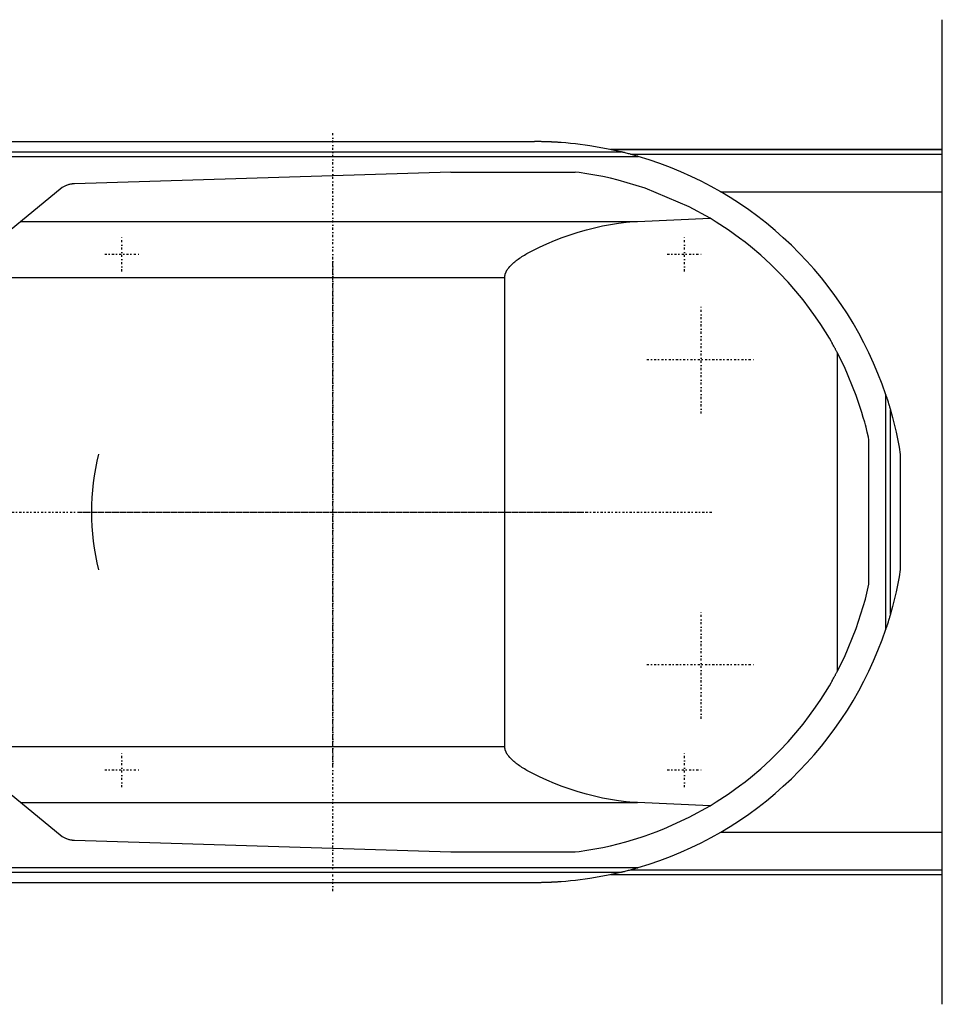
# Model space of a CAD drawing. Extents: x -706 to 186, y -120 to 120.
# Tile 4 of 5: x -317 to -120, y -105 to 105. Entities that reach past the tile are written whole.
import ezdxf

# ---------------------------------------------------------------- set-up
doc = ezdxf.new("R2010")
doc.units = 0
doc.linetypes.add('CENTER', pattern=[1.5, 0.45, -0.5, 0.05, -0.5])
doc.layers.add('AM_0', color=7, linetype='CONTINUOUS')
doc.layers.add('AM_7', color=7, linetype='CENTER')

msp = doc.modelspace()

# ---------------------------------------------------------------- linework, layer by layer
at = {"layer": 'AM_0', "color": 7, "linetype": 'CONTINUOUS'}
for p, q in [((-120, -105), (-120, 105)), ((-337, 79), (-207, 79)), ((-425.92, 75.83), (-184.85, 75.83)), ((-404.88, 76.83), (-188.61, 76.83)), ((-120, 77.32), (-190.79, 77.32)), ((-190.6, 77.28), (-120, 77.28)), ((-186.5, 76.29), (-120, 76.29)), ((-224.82, 72.48), (-305.15, 70)), ((-224.82, 72.48), (-198.33, 72.48)), ((-308.17, 68.87), (-318.66, 60.27)), ((-167.3, 68.3), (-120, 68.3)), ((-316.57, 61.98), (-185.05, 61.98)), ((-185.05, 61.98), (-169.53, 62.65)), ((-340.94, 50), (-213.33, 50)), ((-213.33, -50), (-213.33, 50)), ((-142.34, -33.89), (-142.34, 33.89)), ((-132.05, -24.97), (-132.05, 24.97)), ((-131.05, -21.74), (-131.05, 21.74)), ((-135.65, -15.41), (-135.65, 15.41)), ((-128.96, 12.26), (-128.96, -12.26)), ((-340.94, -50), (-213.33, -50)), ((-318.66, -60.27), (-308.17, -68.87)), ((-316.57, -61.98), (-185.05, -61.98)), ((-169.53, -62.65), (-185.05, -61.98)), ((-167.3, -68.3), (-120, -68.3)), ((-305.15, -70), (-224.82, -72.48)), ((-224.82, -72.48), (-198.33, -72.48)), ((-425.92, -75.83), (-184.85, -75.83)), ((-404.88, -76.83), (-188.61, -76.83)), ((-190.79, -77.32), (-120, -77.32)), ((-190.6, -77.28), (-120, -77.28)), ((-186.5, -76.29), (-120, -76.29)), ((-337, -79), (-207, -79))]:
    msp.add_line(p, q, dxfattribs=at)
for points in [[(-188.61, 76.83, 0), (-191.63, 77.49, 0), (-195.19, 78.11, 0), (-196.21, 78.26, 0), (-197.23, 78.39, 0), (-197.74, 78.46, 0), (-198.25, 78.51, 0), (-199.28, 78.62, 0), (-200.31, 78.72, 0), (-201.33, 78.8, 0), (-201.93, 78.84, 0), (-202.11, 78.85, 0), (-202.28, 78.86, 0), (-202.36, 78.86, 0), (-202.45, 78.87, 0), (-202.62, 78.88, 0), (-202.79, 78.89, 0), (-202.96, 78.9, 0), (-203.13, 78.91, 0), (-203.31, 78.91, 0), (-203.39, 78.92, 0), (-203.48, 78.92, 0), (-203.65, 78.93, 0), (-203.82, 78.94, 0), (-203.91, 78.94, 0), (-203.99, 78.94, 0), (-204.16, 78.95, 0), (-204.34, 78.96, 0), (-204.42, 78.96, 0), (-204.51, 78.96, 0), (-204.68, 78.97, 0), (-204.85, 78.97, 0), (-205.02, 78.98, 0), (-205.2, 78.98, 0), (-205.37, 78.98, 0), (-205.45, 78.98, 0), (-205.54, 78.99, 0), (-205.71, 78.99, 0), (-205.88, 78.99, 0), (-206.05, 78.99, 0), (-206.16, 79, 0), (-206.18, 79, 0), (-206.21, 79, 0), (-206.23, 79, 0), (-206.24, 79, 0), (-206.27, 79, 0), (-206.3, 79, 0), (-206.33, 79, 0), (-206.36, 79, 0), (-206.38, 79, 0), (-206.4, 79, 0), (-206.41, 79, 0), (-206.44, 79, 0), (-206.47, 79, 0), (-206.48, 79, 0), (-206.5, 79, 0), (-206.53, 79, 0), (-206.56, 79, 0), (-206.57, 79, 0), (-206.58, 79, 0), (-206.61, 79, 0), (-206.64, 79, 0), (-206.67, 79, 0), (-206.7, 79, 0), (-206.73, 79, 0), (-206.74, 79, 0), (-206.76, 79, 0), (-206.79, 79, 0), (-206.81, 79, 0), (-206.84, 79, 0), (-206.87, 79, 0), (-206.9, 79, 0), (-206.91, 79, 0), (-206.93, 79, 0), (-206.96, 79, 0), (-206.99, 79, 0), (-207, 79, 0)], [(-184.85, 75.83, 0), (-184.95, 75.86, 0), (-185.17, 75.92, 0), (-185.38, 75.99, 0), (-185.5, 76.02, 0), (-185.61, 76.05, 0), (-185.83, 76.11, 0), (-186.06, 76.17, 0), (-186.29, 76.24, 0), (-186.51, 76.3, 0), (-186.74, 76.36, 0), (-186.85, 76.39, 0), (-186.97, 76.42, 0), (-187.19, 76.48, 0), (-187.41, 76.53, 0), (-187.62, 76.59, 0), (-187.83, 76.64, 0), (-187.94, 76.67, 0), (-187.98, 76.68, 0), (-188.01, 76.68, 0), (-188.03, 76.69, 0), (-188.04, 76.69, 0), (-188.08, 76.7, 0), (-188.11, 76.71, 0), (-188.13, 76.71, 0), (-188.15, 76.72, 0), (-188.18, 76.73, 0), (-188.21, 76.73, 0), (-188.23, 76.74, 0), (-188.25, 76.74, 0), (-188.28, 76.75, 0), (-188.31, 76.76, 0), (-188.35, 76.77, 0), (-188.38, 76.77, 0), (-188.41, 76.78, 0), (-188.42, 76.79, 0), (-188.44, 76.79, 0), (-188.47, 76.8, 0), (-188.49, 76.8, 0), (-188.52, 76.81, 0), (-188.53, 76.81, 0), (-188.54, 76.81, 0), (-188.54, 76.81, 0), (-188.54, 76.81, 0), (-188.54, 76.81, 0), (-188.55, 76.81, 0), (-188.55, 76.82, 0), (-188.55, 76.82, 0), (-188.56, 76.82, 0), (-188.56, 76.82, 0), (-188.56, 76.82, 0), (-188.57, 76.82, 0), (-188.57, 76.82, 0), (-188.57, 76.82, 0), (-188.57, 76.82, 0), (-188.58, 76.82, 0), (-188.58, 76.82, 0), (-188.58, 76.82, 0), (-188.58, 76.82, 0), (-188.58, 76.82, 0), (-188.59, 76.82, 0), (-188.59, 76.82, 0), (-188.59, 76.83, 0), (-188.59, 76.83, 0), (-188.6, 76.83, 0), (-188.6, 76.83, 0), (-188.6, 76.83, 0), (-188.6, 76.83, 0), (-188.6, 76.83, 0), (-188.6, 76.83, 0), (-188.6, 76.83, 0), (-188.61, 76.83, 0), (-188.61, 76.83, 0), (-188.61, 76.83, 0), (-188.61, 76.83, 0), (-188.61, 76.83, 0), (-188.61, 76.83, 0)], [(-169.53, 62.65, 0), (-174, 65.12, 0), (-183.41, 69.08, 0), (-189.13, 70.78, 0), (-190.78, 71.18, 0), (-192.45, 71.53, 0), (-193.28, 71.7, 0), (-194.12, 71.85, 0), (-195.8, 72.14, 0), (-197.49, 72.38, 0), (-198.33, 72.48, 0)], [(-305.15, 70, 0), (-305.16, 70, 0), (-305.16, 70, 0), (-305.17, 70, 0), (-305.17, 70, 0), (-305.17, 70, 0), (-305.18, 70, 0), (-305.18, 70, 0), (-305.19, 70, 0), (-305.19, 70, 0), (-305.2, 70, 0), (-305.2, 70, 0), (-305.2, 70, 0), (-305.21, 70, 0), (-305.21, 70, 0), (-305.23, 69.99, 0), (-305.25, 69.99, 0), (-305.26, 69.99, 0), (-305.29, 69.99, 0), (-305.32, 69.99, 0), (-305.35, 69.99, 0), (-305.38, 69.99, 0), (-305.41, 69.98, 0), (-305.43, 69.98, 0), (-305.44, 69.98, 0), (-305.47, 69.98, 0), (-305.5, 69.97, 0), (-305.53, 69.97, 0), (-305.56, 69.97, 0), (-305.59, 69.96, 0), (-305.61, 69.96, 0), (-305.62, 69.96, 0), (-305.65, 69.96, 0), (-305.68, 69.95, 0), (-305.7, 69.95, 0), (-305.71, 69.95, 0), (-305.74, 69.94, 0), (-305.77, 69.94, 0), (-305.79, 69.94, 0), (-305.8, 69.93, 0), (-305.83, 69.93, 0), (-305.86, 69.92, 0), (-305.97, 69.91, 0), (-306.15, 69.87, 0), (-306.32, 69.82, 0), (-306.5, 69.77, 0), (-306.67, 69.71, 0), (-306.76, 69.68, 0), (-306.84, 69.65, 0), (-307.01, 69.58, 0), (-307.17, 69.5, 0), (-307.73, 69.19, 0), (-308.17, 68.87, 0)], [(-213.33, 50, 0), (-213.33, 50.02, 0), (-213.33, 50.07, 0), (-213.33, 50.12, 0), (-213.33, 50.15, 0), (-213.33, 50.17, 0), (-213.32, 50.22, 0), (-213.32, 50.27, 0), (-213.31, 50.32, 0), (-213.3, 50.37, 0), (-213.3, 50.42, 0), (-213.29, 50.45, 0), (-213.29, 50.47, 0), (-213.28, 50.52, 0), (-213.27, 50.57, 0), (-213.26, 50.62, 0), (-213.24, 50.67, 0), (-213.23, 50.72, 0), (-213.22, 50.74, 0), (-213.22, 50.77, 0), (-213.2, 50.82, 0), (-213.19, 50.87, 0), (-213.18, 50.89, 0), (-213.17, 50.91, 0), (-213.15, 50.96, 0), (-213.13, 51.01, 0), (-213.13, 51.03, 0), (-213.12, 51.06, 0), (-213.1, 51.11, 0), (-213.07, 51.15, 0), (-213.05, 51.2, 0), (-213.03, 51.25, 0), (-213.01, 51.29, 0), (-213, 51.32, 0), (-212.99, 51.34, 0), (-212.96, 51.39, 0), (-212.94, 51.43, 0), (-212.91, 51.48, 0), (-212.89, 51.52, 0), (-212.86, 51.57, 0), (-212.84, 51.59, 0), (-212.83, 51.61, 0), (-212.8, 51.66, 0), (-212.78, 51.7, 0), (-212.67, 51.85, 0), (-212.48, 52.11, 0), (-212.28, 52.35, 0), (-212.18, 52.46, 0), (-212.07, 52.57, 0), (-211.86, 52.79, 0), (-211.65, 52.99, 0), (-211.42, 53.19, 0), (-211.19, 53.38, 0), (-210.95, 53.57, 0), (-210.83, 53.67, 0), (-210.71, 53.76, 0), (-210.46, 53.94, 0), (-210.2, 54.12, 0), (-210.07, 54.21, 0), (-209.94, 54.3, 0), (-209.68, 54.47, 0), (-209.41, 54.64, 0), (-209.28, 54.72, 0), (-209.14, 54.8, 0), (-208.87, 54.97, 0), (-208.6, 55.13, 0), (-207.62, 55.66, 0), (-205.96, 56.49, 0), (-204.36, 57.22, 0), (-202.74, 57.89, 0), (-201.07, 58.52, 0), (-200.23, 58.83, 0), (-199.37, 59.12, 0), (-197.66, 59.67, 0), (-195.93, 60.17, 0), (-194.2, 60.62, 0), (-192.47, 61.02, 0), (-190.77, 61.35, 0), (-189.92, 61.49, 0), (-189.09, 61.62, 0), (-187.44, 61.82, 0), (-185.83, 61.95, 0), (-185.05, 61.98, 0)], [(-142.34, 33.89, 0), (-142.36, 33.92, 0), (-142.4, 34, 0), (-142.45, 34.09, 0), (-142.47, 34.14, 0), (-142.5, 34.19, 0), (-142.56, 34.29, 0), (-142.62, 34.4, 0), (-142.68, 34.52, 0), (-142.75, 34.65, 0), (-142.82, 34.79, 0), (-142.86, 34.86, 0), (-142.9, 34.93, 0), (-142.98, 35.08, 0), (-143.07, 35.23, 0), (-143.16, 35.4, 0), (-143.25, 35.57, 0), (-143.35, 35.74, 0), (-143.4, 35.83, 0), (-143.45, 35.93, 0), (-143.56, 36.12, 0), (-143.67, 36.31, 0), (-143.73, 36.41, 0), (-144.09, 37.04, 0), (-144.93, 38.42, 0), (-145.91, 39.96, 0), (-147.03, 41.63, 0), (-148.3, 43.39, 0), (-149.7, 45.23, 0), (-150.45, 46.16, 0), (-151.24, 47.11, 0), (-152.91, 49.03, 0), (-154.72, 50.95, 0), (-156.67, 52.87, 0), (-158.74, 54.77, 0), (-160.93, 56.63, 0), (-162.07, 57.54, 0), (-163.25, 58.43, 0), (-165.68, 60.18, 0), (-168.22, 61.85, 0), (-169.53, 62.65, 0)], [(-135.65, 15.41, 0), (-135.76, 15.95, 0), (-136.01, 17.01, 0), (-136.27, 18.08, 0), (-136.41, 18.61, 0), (-136.55, 19.13, 0), (-136.85, 20.19, 0), (-137.16, 21.24, 0), (-138.37, 24.88, 0), (-140.88, 30.94, 0), (-142.34, 33.89, 0)], [(-132.05, 24.97, 0), (-132.02, 24.88, 0), (-131.96, 24.69, 0), (-131.89, 24.5, 0), (-131.86, 24.4, 0), (-131.83, 24.3, 0), (-131.77, 24.11, 0), (-131.71, 23.91, 0), (-131.64, 23.71, 0), (-131.58, 23.51, 0), (-131.52, 23.32, 0), (-131.49, 23.22, 0), (-131.46, 23.12, 0), (-131.4, 22.93, 0), (-131.34, 22.74, 0), (-131.29, 22.56, 0), (-131.24, 22.38, 0), (-131.21, 22.28, 0), (-131.2, 22.26, 0), (-131.19, 22.23, 0), (-131.19, 22.21, 0), (-131.18, 22.2, 0), (-131.17, 22.17, 0), (-131.17, 22.14, 0), (-131.16, 22.12, 0), (-131.16, 22.11, 0), (-131.15, 22.08, 0), (-131.14, 22.05, 0), (-131.14, 22.04, 0), (-131.13, 22.02, 0), (-131.12, 22, 0), (-131.12, 21.97, 0), (-131.11, 21.94, 0), (-131.1, 21.92, 0), (-131.09, 21.89, 0), (-131.09, 21.88, 0), (-131.09, 21.87, 0), (-131.08, 21.85, 0), (-131.08, 21.83, 0), (-131.07, 21.81, 0), (-131.07, 21.8, 0), (-131.07, 21.79, 0), (-131.06, 21.79, 0), (-131.06, 21.79, 0), (-131.06, 21.79, 0), (-131.06, 21.78, 0), (-131.06, 21.78, 0), (-131.06, 21.78, 0), (-131.06, 21.78, 0), (-131.06, 21.77, 0), (-131.06, 21.77, 0), (-131.06, 21.77, 0), (-131.06, 21.77, 0), (-131.06, 21.77, 0), (-131.06, 21.77, 0), (-131.06, 21.76, 0), (-131.06, 21.76, 0), (-131.06, 21.76, 0), (-131.06, 21.76, 0), (-131.06, 21.76, 0), (-131.05, 21.76, 0), (-131.05, 21.75, 0), (-131.05, 21.75, 0), (-131.05, 21.75, 0), (-131.05, 21.75, 0), (-131.05, 21.75, 0), (-131.05, 21.75, 0), (-131.05, 21.75, 0), (-131.05, 21.75, 0), (-131.05, 21.74, 0), (-131.05, 21.74, 0), (-131.05, 21.74, 0), (-131.05, 21.74, 0), (-131.05, 21.74, 0), (-131.05, 21.74, 0), (-131.05, 21.74, 0), (-131.05, 21.74, 0)], [(-131.05, 21.74, 0), (-130.62, 20.18, 0), (-129.86, 17.03, 0), (-129.23, 13.86, 0), (-128.96, 12.26, 0)], [(-128.96, -12.26, 0), (-129.23, -13.86, 0), (-129.86, -17.03, 0), (-130.62, -20.18, 0), (-131.05, -21.74, 0)], [(-142.34, -33.89, 0), (-140.88, -30.94, 0), (-138.37, -24.88, 0), (-136.41, -18.61, 0), (-135.65, -15.41, 0)], [(-131.05, -21.74, 0), (-131.05, -21.74, 0), (-131.05, -21.74, 0), (-131.05, -21.74, 0), (-131.05, -21.74, 0), (-131.05, -21.74, 0), (-131.05, -21.74, 0), (-131.05, -21.74, 0), (-131.05, -21.75, 0), (-131.05, -21.75, 0), (-131.05, -21.75, 0), (-131.05, -21.75, 0), (-131.05, -21.75, 0), (-131.05, -21.75, 0), (-131.05, -21.75, 0), (-131.05, -21.75, 0), (-131.05, -21.76, 0), (-131.06, -21.76, 0), (-131.06, -21.76, 0), (-131.06, -21.76, 0), (-131.06, -21.76, 0), (-131.06, -21.76, 0), (-131.06, -21.77, 0), (-131.06, -21.77, 0), (-131.06, -21.77, 0), (-131.06, -21.77, 0), (-131.06, -21.77, 0), (-131.06, -21.77, 0), (-131.06, -21.78, 0), (-131.06, -21.78, 0), (-131.06, -21.78, 0), (-131.06, -21.78, 0), (-131.06, -21.79, 0), (-131.06, -21.79, 0), (-131.06, -21.79, 0), (-131.07, -21.79, 0), (-131.07, -21.8, 0), (-131.07, -21.81, 0), (-131.08, -21.83, 0), (-131.08, -21.85, 0), (-131.09, -21.87, 0), (-131.09, -21.88, 0), (-131.09, -21.89, 0), (-131.1, -21.92, 0), (-131.11, -21.94, 0), (-131.12, -21.97, 0), (-131.12, -22, 0), (-131.13, -22.02, 0), (-131.14, -22.04, 0), (-131.14, -22.05, 0), (-131.15, -22.08, 0), (-131.16, -22.11, 0), (-131.16, -22.12, 0), (-131.17, -22.14, 0), (-131.17, -22.17, 0), (-131.18, -22.2, 0), (-131.19, -22.21, 0), (-131.19, -22.23, 0), (-131.2, -22.26, 0), (-131.21, -22.28, 0), (-131.24, -22.38, 0), (-131.29, -22.56, 0), (-131.34, -22.74, 0), (-131.4, -22.93, 0), (-131.46, -23.12, 0), (-131.49, -23.22, 0), (-131.52, -23.32, 0), (-131.58, -23.51, 0), (-131.64, -23.71, 0), (-131.71, -23.91, 0), (-131.77, -24.11, 0), (-131.83, -24.3, 0), (-131.86, -24.4, 0), (-131.89, -24.5, 0), (-131.96, -24.69, 0), (-132.02, -24.88, 0), (-132.05, -24.97, 0)], [(-169.53, -62.65, 0), (-168.22, -61.85, 0), (-165.68, -60.18, 0), (-163.25, -58.43, 0), (-162.07, -57.54, 0), (-160.93, -56.63, 0), (-158.74, -54.77, 0), (-156.67, -52.87, 0), (-154.72, -50.95, 0), (-152.91, -49.03, 0), (-151.24, -47.11, 0), (-150.45, -46.16, 0), (-149.7, -45.23, 0), (-148.3, -43.39, 0), (-147.03, -41.63, 0), (-145.91, -39.96, 0), (-144.93, -38.42, 0), (-144.09, -37.04, 0), (-143.73, -36.41, 0), (-143.67, -36.31, 0), (-143.56, -36.12, 0), (-143.45, -35.93, 0), (-143.4, -35.83, 0), (-143.35, -35.74, 0), (-143.25, -35.57, 0), (-143.16, -35.4, 0), (-143.07, -35.23, 0), (-142.98, -35.08, 0), (-142.9, -34.93, 0), (-142.86, -34.86, 0), (-142.82, -34.79, 0), (-142.75, -34.65, 0), (-142.68, -34.52, 0), (-142.62, -34.4, 0), (-142.56, -34.29, 0), (-142.5, -34.19, 0), (-142.47, -34.14, 0), (-142.45, -34.09, 0), (-142.4, -34, 0), (-142.36, -33.92, 0), (-142.34, -33.89, 0)], [(-185.05, -61.98, 0), (-185.83, -61.95, 0), (-187.44, -61.82, 0), (-189.09, -61.62, 0), (-189.92, -61.49, 0), (-190.77, -61.35, 0), (-192.47, -61.02, 0), (-194.2, -60.62, 0), (-195.93, -60.17, 0), (-197.66, -59.67, 0), (-199.37, -59.12, 0), (-200.23, -58.83, 0), (-201.07, -58.52, 0), (-202.74, -57.89, 0), (-204.36, -57.22, 0), (-205.96, -56.49, 0), (-207.62, -55.66, 0), (-208.6, -55.13, 0), (-208.87, -54.97, 0), (-209.14, -54.8, 0), (-209.28, -54.72, 0), (-209.41, -54.64, 0), (-209.68, -54.47, 0), (-209.94, -54.3, 0), (-210.07, -54.21, 0), (-210.2, -54.12, 0), (-210.46, -53.94, 0), (-210.71, -53.76, 0), (-210.83, -53.67, 0), (-210.95, -53.57, 0), (-211.19, -53.38, 0), (-211.42, -53.19, 0), (-211.65, -52.99, 0), (-211.86, -52.79, 0), (-212.07, -52.57, 0), (-212.18, -52.46, 0), (-212.28, -52.35, 0), (-212.48, -52.11, 0), (-212.67, -51.85, 0), (-212.78, -51.7, 0), (-212.8, -51.66, 0), (-212.83, -51.61, 0), (-212.84, -51.59, 0), (-212.86, -51.57, 0), (-212.89, -51.52, 0), (-212.91, -51.48, 0), (-212.94, -51.43, 0), (-212.96, -51.39, 0), (-212.99, -51.34, 0), (-213, -51.32, 0), (-213.01, -51.29, 0), (-213.03, -51.25, 0), (-213.05, -51.2, 0), (-213.07, -51.15, 0), (-213.1, -51.11, 0), (-213.12, -51.06, 0), (-213.13, -51.03, 0), (-213.13, -51.01, 0), (-213.15, -50.96, 0), (-213.17, -50.91, 0), (-213.18, -50.89, 0), (-213.19, -50.87, 0), (-213.2, -50.82, 0), (-213.22, -50.77, 0), (-213.22, -50.74, 0), (-213.23, -50.72, 0), (-213.24, -50.67, 0), (-213.26, -50.62, 0), (-213.27, -50.57, 0), (-213.28, -50.52, 0), (-213.29, -50.47, 0), (-213.29, -50.45, 0), (-213.3, -50.42, 0), (-213.3, -50.37, 0), (-213.31, -50.32, 0), (-213.32, -50.27, 0), (-213.32, -50.22, 0), (-213.33, -50.17, 0), (-213.33, -50.15, 0), (-213.33, -50.12, 0), (-213.33, -50.07, 0), (-213.33, -50.02, 0), (-213.33, -50, 0)], [(-198.33, -72.48, 0), (-197.49, -72.38, 0), (-195.8, -72.14, 0), (-194.12, -71.85, 0), (-193.28, -71.7, 0), (-192.45, -71.53, 0), (-190.78, -71.18, 0), (-189.13, -70.78, 0), (-187.48, -70.34, 0), (-185.84, -69.87, 0), (-184.22, -69.35, 0), (-183.41, -69.08, 0), (-182.61, -68.8, 0), (-181.01, -68.22, 0), (-179.42, -67.59, 0), (-174, -65.12, 0), (-169.53, -62.65, 0)], [(-308.17, -68.87, 0), (-307.73, -69.19, 0), (-307.17, -69.5, 0), (-307.01, -69.58, 0), (-306.84, -69.65, 0), (-306.76, -69.68, 0), (-306.67, -69.71, 0), (-306.5, -69.77, 0), (-306.32, -69.82, 0), (-306.15, -69.87, 0), (-305.97, -69.91, 0), (-305.79, -69.94, 0), (-305.7, -69.95, 0), (-305.68, -69.95, 0), (-305.65, -69.96, 0), (-305.62, -69.96, 0), (-305.61, -69.96, 0), (-305.59, -69.96, 0), (-305.56, -69.97, 0), (-305.53, -69.97, 0), (-305.5, -69.97, 0), (-305.47, -69.98, 0), (-305.44, -69.98, 0), (-305.43, -69.98, 0), (-305.41, -69.98, 0), (-305.38, -69.99, 0), (-305.35, -69.99, 0), (-305.32, -69.99, 0), (-305.29, -69.99, 0), (-305.26, -69.99, 0), (-305.25, -69.99, 0), (-305.23, -69.99, 0), (-305.21, -70, 0), (-305.21, -70, 0), (-305.2, -70, 0), (-305.2, -70, 0), (-305.2, -70, 0), (-305.19, -70, 0), (-305.19, -70, 0), (-305.18, -70, 0), (-305.18, -70, 0), (-305.17, -70, 0), (-305.17, -70, 0), (-305.17, -70, 0), (-305.16, -70, 0), (-305.16, -70, 0), (-305.15, -70, 0)], [(-207, -79, 0), (-206.99, -79, 0), (-206.96, -79, 0), (-206.93, -79, 0), (-206.91, -79, 0), (-206.9, -79, 0), (-206.87, -79, 0), (-206.84, -79, 0), (-206.81, -79, 0), (-206.79, -79, 0), (-206.76, -79, 0), (-206.74, -79, 0), (-206.73, -79, 0), (-206.7, -79, 0), (-206.67, -79, 0), (-206.64, -79, 0), (-206.61, -79, 0), (-206.58, -79, 0), (-206.57, -79, 0), (-206.56, -79, 0), (-206.53, -79, 0), (-206.5, -79, 0), (-206.48, -79, 0), (-206.47, -79, 0), (-206.44, -79, 0), (-206.41, -79, 0), (-206.4, -79, 0), (-206.38, -79, 0), (-206.36, -79, 0), (-206.33, -79, 0), (-206.3, -79, 0), (-206.27, -79, 0), (-206.24, -79, 0), (-206.23, -79, 0), (-206.21, -79, 0), (-206.18, -79, 0), (-206.16, -79, 0), (-206.05, -78.99, 0), (-205.88, -78.99, 0), (-205.71, -78.99, 0), (-205.54, -78.99, 0), (-205.45, -78.98, 0), (-205.37, -78.98, 0), (-205.2, -78.98, 0), (-205.02, -78.98, 0), (-204.85, -78.97, 0), (-204.68, -78.97, 0), (-204.51, -78.96, 0), (-204.42, -78.96, 0), (-204.34, -78.96, 0), (-204.16, -78.95, 0), (-203.99, -78.94, 0), (-203.91, -78.94, 0), (-203.82, -78.94, 0), (-203.65, -78.93, 0), (-203.48, -78.92, 0), (-203.39, -78.92, 0), (-203.31, -78.91, 0), (-203.13, -78.91, 0), (-202.96, -78.9, 0), (-202.79, -78.89, 0), (-202.62, -78.88, 0), (-202.45, -78.87, 0), (-202.36, -78.86, 0), (-202.28, -78.86, 0), (-202.11, -78.85, 0), (-201.93, -78.84, 0), (-201.33, -78.8, 0), (-200.31, -78.72, 0), (-199.28, -78.62, 0), (-198.25, -78.51, 0), (-197.74, -78.46, 0), (-197.23, -78.39, 0), (-196.21, -78.26, 0), (-195.19, -78.11, 0), (-191.63, -77.49, 0), (-188.61, -76.83, 0)], [(-188.61, -76.83, 0), (-188.61, -76.83, 0), (-188.61, -76.83, 0), (-188.61, -76.83, 0), (-188.61, -76.83, 0), (-188.61, -76.83, 0), (-188.6, -76.83, 0), (-188.6, -76.83, 0), (-188.6, -76.83, 0), (-188.6, -76.83, 0), (-188.6, -76.83, 0), (-188.6, -76.83, 0), (-188.6, -76.83, 0), (-188.59, -76.83, 0), (-188.59, -76.83, 0), (-188.59, -76.82, 0), (-188.59, -76.82, 0), (-188.58, -76.82, 0), (-188.58, -76.82, 0), (-188.58, -76.82, 0), (-188.58, -76.82, 0), (-188.58, -76.82, 0), (-188.57, -76.82, 0), (-188.57, -76.82, 0), (-188.57, -76.82, 0), (-188.57, -76.82, 0), (-188.56, -76.82, 0), (-188.56, -76.82, 0), (-188.56, -76.82, 0), (-188.55, -76.82, 0), (-188.55, -76.82, 0), (-188.55, -76.81, 0), (-188.54, -76.81, 0), (-188.54, -76.81, 0), (-188.54, -76.81, 0), (-188.54, -76.81, 0), (-188.53, -76.81, 0), (-188.52, -76.81, 0), (-188.49, -76.8, 0), (-188.47, -76.8, 0), (-188.44, -76.79, 0), (-188.42, -76.79, 0), (-188.41, -76.78, 0), (-188.38, -76.77, 0), (-188.35, -76.77, 0), (-188.31, -76.76, 0), (-188.28, -76.75, 0), (-188.25, -76.74, 0), (-188.23, -76.74, 0), (-188.21, -76.73, 0), (-188.18, -76.73, 0), (-188.15, -76.72, 0), (-188.13, -76.71, 0), (-188.11, -76.71, 0), (-188.08, -76.7, 0), (-188.04, -76.69, 0), (-188.03, -76.69, 0), (-188.01, -76.68, 0), (-187.98, -76.68, 0), (-187.94, -76.67, 0), (-187.83, -76.64, 0), (-187.62, -76.59, 0), (-187.41, -76.53, 0), (-187.19, -76.48, 0), (-186.97, -76.42, 0), (-186.85, -76.39, 0), (-186.74, -76.36, 0), (-186.51, -76.3, 0), (-186.29, -76.24, 0), (-186.06, -76.17, 0), (-185.83, -76.11, 0), (-185.61, -76.05, 0), (-185.5, -76.02, 0), (-185.38, -75.99, 0), (-185.17, -75.92, 0), (-184.95, -75.86, 0), (-184.85, -75.83, 0)]]:
    msp.add_polyline3d(points, dxfattribs=at)
for centre, radius, start, end in [((-207, 0), 79, 18.4257, 73.7139), ((-250, 0), 51.5, 166.1376, 193.8624), ((-207, 0), 79, 286.2861, 341.5743)]:
    msp.add_arc(centre, radius, start, end, dxfattribs=at)
at = {"layer": 'AM_7', "color": 4, "linetype": 'CENTER'}
for p, q in [((-250, -80.85), (-250, 80.85)), ((-295, 51.32), (-295, 58.67)), ((-175, 51.32), (-175, 58.67)), ((-298.68, 55), (-291.32, 55)), ((-178.68, 55), (-171.32, 55)), ((-250, -54.08), (-250, 54.07)), ((-171.47, 20.98), (-171.47, 44.08)), ((-183.02, 32.53), (-159.92, 32.53)), ((-330.85, 0), (-169.15, 0)), ((-304.07, 0), (-195.93, 0)), ((-171.47, -44.08), (-171.47, -20.98)), ((-183.02, -32.53), (-159.92, -32.53)), ((-295, -58.68), (-295, -51.33)), ((-175, -58.68), (-175, -51.33)), ((-298.68, -55), (-291.32, -55)), ((-178.68, -55), (-171.32, -55))]:
    msp.add_line(p, q, dxfattribs=at)

doc.saveas('drawing.dxf')
